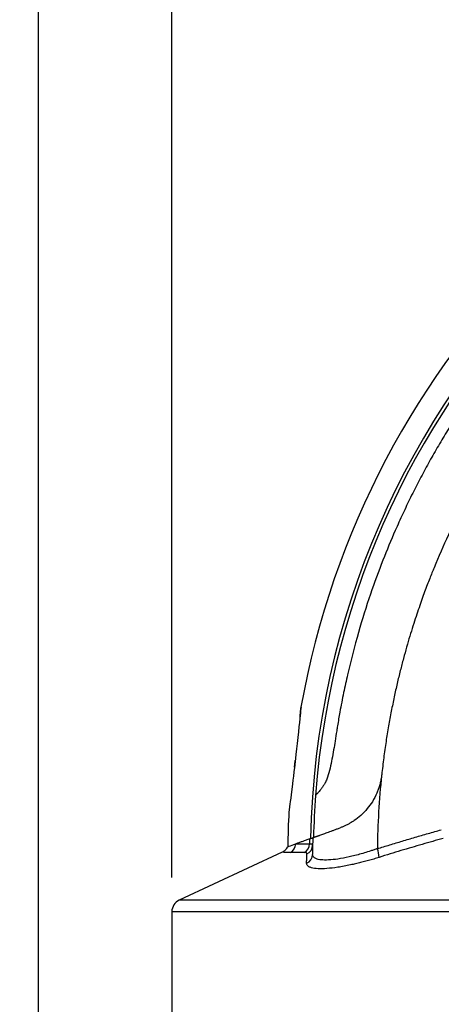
# Model space of a CAD drawing. Header units: millimetres. Extents: x 19 to 819, y 19 to 629.
# Tile 15 of 56: x 358 to 405, y 258 to 368. Entities that reach past the tile are written whole.
import ezdxf

# ---------------------------------------------------------------- set-up
doc = ezdxf.new("R2010")
doc.units = ezdxf.units.MM
doc.header["$LTSCALE"] = 3
doc.layers.add('DIMENSIONS', color=140, linetype='Continuous', lineweight=25)
doc.styles.add('SLDTEXTSTYLE0', font='TXT', dxfattribs={"width": 0.7})
doc.dimstyles.new('SLDDIMSTYLE0', dxfattribs={"dimtxt": 6.474023, "dimasz": 9.906, "dimexe": 0, "dimexo": 0.0625, "dimgap": 1.618506, "dimtad": 0, "dimtih": 1, "dimtoh": 1, "dimrnd": 1e-09, "dimzin": 4, "dimdsep": 46, "dimtxsty": 'SLDTEXTSTYLE0', "dimsah": 1, "dimcen": 0.09, "dimadec": 0, "dimazin": 1, "dimtfac": 1, "dimtofl": 0, "dimtmove": 0, "dimatfit": 3, "dimfxl": 0, "dimfrac": 2, "dimtolj": 1, "dimtzin": 12, "dimarcsym": 0})
doc.dimstyles.new('SLDDIMSTYLE1', dxfattribs={"dimtxt": 6.474023, "dimasz": 9.906, "dimexe": 0, "dimexo": 0.0625, "dimgap": 1.618506, "dimtad": 0, "dimtih": 1, "dimtoh": 1, "dimrnd": 1e-09, "dimzin": 12, "dimdsep": 46, "dimtxsty": 'SLDTEXTSTYLE0', "dimsah": 1, "dimcen": 0.09, "dimadec": 0, "dimazin": 3, "dimtfac": 1, "dimtofl": 0, "dimtmove": 0, "dimatfit": 3, "dimfxl": 0, "dimfrac": 2, "dimtolj": 1, "dimtzin": 12, "dimarcsym": 0})

# ---------------------------------------------------------------- blocks, each defined once
blk = doc.blocks.new('_D')
at = {"layer": 'DIMENSIONS'}
for p, q in [((374.71, 272.56), (374.71, 395.2)), ((493.71, 272.56), (493.71, 395.2)), ((374.71, 385.68), (416.28, 385.68)), ((425.31, 385.68), (423.14, 385.68)), ((423.14, 385.68), (423.14, 375.39)), ((444.55, 385.68), (446.72, 385.68)), ((446.72, 385.68), (446.72, 375.39)), ((493.71, 385.68), (453.58, 385.68)), ((423.14, 375.39), (425.31, 375.39)), ((446.72, 375.39), (444.55, 375.39))]:
    blk.add_line(p, q, dxfattribs=at)
for points in [[(374.71, 385.68), (384.62, 384.15), (384.62, 387.2)], [(493.71, 385.68), (483.81, 387.2), (483.81, 384.15)]]:
    blk.add_solid(points, dxfattribs=at)
at = {"layer": 'DIMENSIONS', "char_height": 6.35, "attachment_point": 1, "style": 'SLDTEXTSTYLE0'}
for s, insert in [('%%c', (417.73, 395.31)), ('119.0', (427.51, 395.31)), ('4.69', (425.31, 383.57))]:
    blk.add_mtext(s, dxfattribs=dict(at, insert=insert))
blk = doc.blocks.new('_D_1')
at = {"layer": 'DIMENSIONS'}
for p, q in [((359.92, 247.98), (359.92, 423.03)), ((493.81, 371.2), (493.81, 423.03)), ((359.92, 413.51), (408.29, 413.51)), ((417.06, 413.51), (414.89, 413.51)), ((414.89, 413.51), (414.89, 403.22)), ((436.3, 413.51), (438.47, 413.51)), ((438.47, 413.51), (438.47, 403.22)), ((493.81, 413.51), (445.07, 413.51)), ((414.89, 403.22), (417.06, 403.22)), ((438.47, 403.22), (436.3, 403.22))]:
    blk.add_line(p, q, dxfattribs=at)
for points in [[(359.92, 413.51), (369.83, 411.98), (369.83, 415.03)], [(493.81, 413.51), (483.9, 415.03), (483.9, 411.98)]]:
    blk.add_solid(points, dxfattribs=at)
at = {"layer": 'DIMENSIONS', "char_height": 6.35, "attachment_point": 1, "style": 'SLDTEXTSTYLE0'}
for s, insert in [('133.9', (414.37, 423.14)), ('5.27', (417.06, 411.4))]:
    blk.add_mtext(s, dxfattribs=dict(at, insert=insert))
blk = doc.blocks.new('_D_2')
at = {"layer": 'DIMENSIONS'}
for p, q in [((478.07, 369.68), (319.96, 369.68)), ((329.48, 369.68), (329.48, 331.98)), ((319.86, 320.25), (317.69, 320.25)), ((317.69, 320.25), (317.69, 309.96)), ((339.1, 320.25), (341.28, 320.25)), ((341.28, 320.25), (341.28, 309.96)), ((317.69, 309.96), (319.86, 309.96)), ((341.28, 309.96), (339.1, 309.96)), ((329.48, 254.44), (329.48, 308.51)), ((370.9, 254.44), (319.96, 254.44))]:
    blk.add_line(p, q, dxfattribs=at)
for points in [[(329.48, 369.68), (327.96, 359.77), (331.01, 359.77)], [(329.48, 254.44), (331.01, 264.34), (327.96, 264.34)]]:
    blk.add_solid(points, dxfattribs=at)
at = {"layer": 'DIMENSIONS', "char_height": 6.35, "attachment_point": 1, "style": 'SLDTEXTSTYLE0'}
for s, insert in [('115.2', (317.17, 329.88)), ('4.54', (319.86, 318.14))]:
    blk.add_mtext(s, dxfattribs=dict(at, insert=insert))
blk = doc.blocks.new('_D_5')
at = {"layer": 'DIMENSIONS'}
for p, q in [((478.07, 369.68), (287.56, 369.68)), ((297.08, 369.68), (297.08, 268.03)), ((287.47, 256.3), (285.29, 256.3)), ((285.29, 256.3), (285.29, 246.01)), ((306.7, 256.3), (308.88, 256.3)), ((308.88, 256.3), (308.88, 246.01)), ((285.29, 246.01), (287.47, 246.01)), ((308.88, 246.01), (306.7, 246.01)), ((297.08, 117.3), (297.08, 244.56)), ((357.27, 117.3), (287.56, 117.3))]:
    blk.add_line(p, q, dxfattribs=at)
for points in [[(297.08, 369.68), (295.56, 359.77), (298.61, 359.77)], [(297.08, 117.3), (298.61, 127.2), (295.56, 127.2)]]:
    blk.add_solid(points, dxfattribs=at)
at = {"layer": 'DIMENSIONS', "char_height": 6.35, "attachment_point": 1, "style": 'SLDTEXTSTYLE0'}
for s, insert in [('252.4', (284.77, 265.93)), ('9.94', (287.47, 254.19))]:
    blk.add_mtext(s, dxfattribs=dict(at, insert=insert))

msp = doc.modelspace()

# ---------------------------------------------------------------- linework, layer by layer
for p, q in [((386.957, 275.362), (375.53, 270.031)), ((490.226, 270.031), (375.53, 270.031)), ((374.712, 268.747), (374.712, 254.438)), ((491.006, 268.747), (374.712, 268.747))]:
    msp.add_line(p, q)
at = {"flags": 128}
msp.add_lwpolyline([(389.04, 291.459), (389.025, 291.308), (388.996, 291.019), (388.973, 290.789), (388.945, 290.517), (388.909, 290.165), (388.868, 289.766), (388.816, 289.273), (388.759, 288.737), (388.69, 288.096), (388.616, 287.421), (388.552, 286.84), (388.478, 286.187), (388.387, 285.393), (388.353, 285.096), (388.348, 285.058), (388.348, 285.054), (388.348, 285.053), (388.348, 285.053), (388.348, 285.053), (388.348, 285.053), (388.336, 284.952), (388.324, 284.851), (388.312, 284.75), (388.256, 284.275), (388.201, 283.815), (388.146, 283.368), (388.093, 282.936), (388.018, 282.33), (387.948, 281.776), (387.895, 281.358), (387.847, 280.986), (387.809, 280.696), (387.776, 280.446), (387.763, 280.344), (387.751, 280.252), (387.74, 280.169), (387.723, 280.043), (387.711, 279.948), (387.702, 279.884), (387.699, 279.858), (387.697, 279.847), (387.697, 279.848)], dxfattribs=at)
for centre, radius, start, end in [((482.371, 274.795), 94.808, 100.13136, 169.88166), ((482.371, 274.795), 92.315, 91.28668, 178.71332), ((482.371, 274.795), 91.975, 94.2837, 175.7163), ((482.295, 274.87), 84.793, 173.88344, 179.40649), ((482.371, 274.795), 91.975, 175.7163, 178.63074), ((482.371, 274.795), 94.808, 176.94499, 179.29875), ((482.295, 274.87), 92.315, 178.77745, 179.12791), ((482.295, 274.87), 91.975, 178.69514, 179.85145), ((387.386, 276.286), 1.064, 295.79934, 359.44201), ((388.925, 276.277), 1.067, 297.11825, 359.89928), ((389.282, 276.147), 1.048, 292.73263, 359.02347), ((394.055, 274.522), 3.663, 4.14963, 19.5612), ((389.281, 275.117), 1.04, 291.37407, 359.52817), ((376.129, 268.747), 1.417, 115.01, 180)]:
    msp.add_arc(centre, radius, start, end)
for points, knots in [([(473.202, 359.174), (472.901, 359.141), (472.214, 359.064), (471.062, 358.919), (469.662, 358.722), (468.018, 358.459), (466.132, 358.117), (464.008, 357.678), (461.652, 357.125), (459.07, 356.436), (456.271, 355.59), (453.267, 354.562), (450.069, 353.327), (446.695, 351.859), (443.165, 350.13), (439.5, 348.113), (435.728, 345.78), (431.881, 343.104), (427.992, 340.058), (424.104, 336.619), (420.261, 332.764), (417.376, 329.464), (414.681, 326.082), (412.767, 323.459), (410.469, 319.985), (408.757, 317.137), (406.299, 312.613), (404.712, 309.195), (403.559, 306.343), (403.308, 305.708), (403.037, 305.005), (402.747, 304.233), (402.441, 303.391), (402.121, 302.478), (401.788, 301.495), (401.447, 300.44), (401.099, 299.312), (400.746, 298.112), (400.394, 296.838), (400.044, 295.49), (399.699, 294.066), (399.365, 292.568), (399.044, 290.994), (398.741, 289.345), (398.461, 287.619), (398.204, 285.818), (398.063, 284.59), (397.992, 283.964)], [0, 0, 0, 0, 0.00791595, 0.01802119, 0.03031569, 0.04479942, 0.06147236, 0.08033446, 0.10138568, 0.12462598, 0.15005528, 0.17767354, 0.20748069, 0.23947666, 0.27366137, 0.31003475, 0.34859669, 0.38934711, 0.43228592, 0.477413, 0.52472825, 0.57423156, 0.59171142, 0.63757788, 0.65889204, 0.70041453, 0.7242237, 0.79324406, 0.79856571, 0.80450518, 0.81106246, 0.81823756, 0.82603046, 0.83444118, 0.84346971, 0.85311604, 0.86338017, 0.87426211, 0.88576184, 0.89787937, 0.91061469, 0.9239678, 0.93793869, 0.95252736, 0.9677338, 0.98355802, 1, 1, 1, 1]), ([(418.401, 338.765), (418.19, 338.554), (417.768, 338.129), (417.142, 337.483), (416.518, 336.828), (415.898, 336.163), (415.281, 335.488), (414.669, 334.804), (414.06, 334.111), (413.456, 333.407), (412.856, 332.695), (412.261, 331.973), (411.671, 331.242), (411.086, 330.501), (410.506, 329.751), (409.932, 328.992), (409.363, 328.223), (408.8, 327.446), (408.244, 326.659), (407.693, 325.863), (407.149, 325.059), (406.612, 324.245), (406.082, 323.423), (405.558, 322.592), (405.043, 321.753), (404.534, 320.905), (404.033, 320.049), (403.54, 319.185), (403.055, 318.312), (402.578, 317.432), (402.11, 316.544), (401.65, 315.648), (401.2, 314.744), (400.757, 313.833), (400.325, 312.915), (399.901, 311.99), (399.143, 310.284), (398.047, 307.637), (396.669, 303.874), (395.34, 299.64), (394.395, 295.98), (393.75, 293.021), (393.383, 291.129), (393.139, 289.712), (392.968, 288.638), (392.829, 287.755), (392.658, 286.711), (392.475, 285.702), (392.265, 284.675), (392.061, 283.925), (391.898, 283.465), (391.824, 283.282), (391.763, 283.149), (391.715, 283.056), (391.663, 282.969), (391.562, 282.802), (391.408, 282.569), (391.22, 282.314), (391.052, 282.103), (390.91, 281.938), (390.796, 281.813), (390.723, 281.737), (390.68, 281.693), (390.657, 281.67), (390.654, 281.667), (390.653, 281.665)], [0, 0, 0, 0, 0.0132424, 0.0265537, 0.0399331, 0.0533801, 0.0668939, 0.0804738, 0.0941189, 0.1078286, 0.121602, 0.1354383, 0.1493367, 0.1632962, 0.1773162, 0.1913955, 0.2055334, 0.2197289, 0.2339809, 0.2482887, 0.262651, 0.277067, 0.2915355, 0.3060556, 0.3206262, 0.3352461, 0.3499143, 0.3646296, 0.3793909, 0.394197, 0.4090468, 0.423939, 0.4388725, 0.453846, 0.4688582, 0.483908, 0.498994, 0.5516692, 0.6109951, 0.6767121, 0.7485001, 0.7785882, 0.811069, 0.8340176, 0.8423754, 0.8592981, 0.8736977, 0.8893153, 0.9048966, 0.9206094, 0.9247274, 0.9284636, 0.9305286, 0.9324438, 0.9342765, 0.9364433, 0.9442481, 0.9523982, 0.9601849, 0.9682059, 0.9760494, 0.9841198, 0.9893581, 0.9946474, 1, 1, 1, 1]), ([(388.928, 290.35), (388.938, 290.445), (388.959, 290.657), (388.988, 290.937), (389.012, 291.179), (389.03, 291.352), (389.036, 291.412), (389.039, 291.441)], [0, 0, 0, 0, 0.1727448, 0.3847761, 0.6091725, 0.8133257, 1, 1, 1, 1]), ([(388.319, 284.812), (388.334, 284.941), (388.363, 285.187), (388.392, 285.433), (388.405, 285.55)], [0, 0, 0, 0, 0.5276341, 1, 1, 1, 1]), ([(397.985, 283.905), (397.975, 283.822), (397.954, 283.658), (397.912, 283.416), (397.864, 283.181), (397.809, 282.953), (397.749, 282.733), (397.683, 282.521), (397.613, 282.317), (397.538, 282.12), (397.347, 281.656), (396.997, 280.987), (396.39, 280.151), (395.705, 279.443), (395.088, 278.961), (394.621, 278.662), (394.301, 278.479), (393.985, 278.32), (393.674, 278.181), (393.472, 278.105), (393.372, 278.067)], [0, 0, 0, 0, 0.0306232, 0.06053, 0.089721, 0.1181971, 0.1459592, 0.1730082, 0.1993452, 0.2249712, 0.2498875, 0.383011, 0.5000311, 0.6292701, 0.7498855, 0.8007786, 0.851083, 0.9009505, 0.9505367, 1, 1, 1, 1]), ([(390.345, 276.965), (390.346, 276.965), (390.347, 276.966), (390.362, 276.971), (390.386, 276.98), (390.419, 276.992), (390.461, 277.007), (390.512, 277.026), (390.573, 277.048), (390.643, 277.074), (390.723, 277.102), (390.811, 277.135), (390.909, 277.17), (391.016, 277.209), (391.217, 277.283), (391.553, 277.404), (391.987, 277.563), (392.374, 277.703), (392.684, 277.816), (393.016, 277.937), (393.253, 278.023), (393.372, 278.067)], [0, 0, 0, 0, 0.0387199, 0.0773472, 0.1158939, 0.154372, 0.1927936, 0.2311711, 0.2695172, 0.307845, 0.346168, 0.3844999, 0.4228553, 0.4612492, 0.4996972, 0.624017, 0.7488866, 0.810385, 0.872794, 0.9359506, 1, 1, 1, 1]), ([(397.507, 275.749), (397.965, 275.891), (398.887, 276.177), (400.283, 276.6), (401.702, 277.02), (403.143, 277.438), (404.113, 277.709), (404.602, 277.845)], [0, 0, 0, 0, 0.19461165, 0.39194008, 0.59196281, 0.7946571, 1, 1, 1, 1]), ([(390.002, 276.84), (389.932, 276.815), (389.793, 276.764), (389.596, 276.692), (389.406, 276.623), (389.225, 276.557), (389.052, 276.494), (388.888, 276.435), (388.733, 276.378), (388.586, 276.325), (388.495, 276.292), (388.45, 276.275)], [0, 0, 0, 0, 0.11040246, 0.22100018, 0.33178558, 0.44275093, 0.55388842, 0.66519013, 0.77664804, 0.88825407, 1, 1, 1, 1]), ([(390.002, 276.84), (390.026, 276.849), (390.076, 276.867), (390.139, 276.89), (390.194, 276.91), (390.241, 276.927), (390.279, 276.941), (390.309, 276.952), (390.329, 276.959), (390.342, 276.964), (390.344, 276.965), (390.345, 276.965)], [0, 0, 0, 0, 0.1129917, 0.2256405, 0.3378901, 0.4496851, 0.5609711, 0.6716952, 0.7818066, 0.8912569, 1, 1, 1, 1]), ([(404.792, 276.886), (404.41, 276.779), (403.642, 276.564), (402.483, 276.231), (401.31, 275.887), (400.123, 275.531), (398.92, 275.165), (398.115, 274.914), (397.709, 274.787)], [0, 0, 0, 0, 0.1607451, 0.3237988, 0.4892094, 0.6570206, 0.8272722, 1, 1, 1, 1]), ([(387.493, 275.927), (387.465, 275.867), (387.409, 275.747), (387.283, 275.59), (387.133, 275.456), (387.015, 275.393), (386.957, 275.362)], [0, 0, 0, 0, 0.2477859, 0.5, 0.752214, 1, 1, 1, 1]), ([(387.494, 275.927), (387.534, 275.942), (387.612, 275.97), (388.17, 276.174), (388.45, 276.275)], [0, 0, 0, 0, 0.4988027, 1, 1, 1, 1]), ([(388.45, 276.275), (388.495, 276.275), (388.585, 276.275), (388.731, 276.275), (388.885, 276.275), (389.048, 276.275), (389.22, 276.275), (389.4, 276.275), (389.588, 276.275), (389.784, 276.275), (389.922, 276.276), (389.991, 276.276)], [0, 0, 0, 0, 0.1118649, 0.2235671, 0.3350955, 0.4464388, 0.5575862, 0.6685267, 0.7792495, 0.8897442, 1, 1, 1, 1]), ([(390.329, 276.129), (390.329, 276.139), (390.327, 276.16), (390.314, 276.187), (390.293, 276.21), (390.263, 276.23), (390.225, 276.247), (390.179, 276.259), (390.124, 276.268), (390.063, 276.274), (390.015, 276.275), (389.991, 276.276)], [0, 0, 0, 0, 0.1129728, 0.225594, 0.3378131, 0.4495803, 0.560847, 0.6715662, 0.7816928, 0.891184, 1, 1, 1, 1]), ([(397.507, 275.749), (397.492, 275.744), (397.461, 275.734), (397.401, 275.711), (397.294, 275.675), (397.082, 275.601), (396.661, 275.462), (395.828, 275.201), (394.673, 274.892), (393.399, 274.631), (392.303, 274.493), (391.418, 274.476), (390.924, 274.555), (390.666, 274.651), (390.541, 274.719), (390.443, 274.799), (390.373, 274.89), (390.329, 274.993), (390.324, 275.07), (390.321, 275.109)], [0, 0, 0, 0, 0.0039473, 0.0078794, 0.0157419, 0.031423, 0.0626362, 0.1246871, 0.2491863, 0.373137, 0.4990524, 0.6225494, 0.7490954, 0.7900513, 0.8312944, 0.87287, 0.9148201, 0.9571841, 1, 1, 1, 1]), ([(387.849, 275.328), (387.733, 275.329), (387.508, 275.33), (387.248, 275.34), (387.067, 275.352), (386.971, 275.36), (386.961, 275.361), (386.957, 275.362)], [0, 0, 0, 0, 0.195492, 0.3770281, 0.6203288, 0.8300229, 1, 1, 1, 1]), ([(389.687, 275.181), (389.686, 275.192), (389.685, 275.216), (389.673, 275.246), (389.652, 275.271), (389.622, 275.292), (389.583, 275.308), (389.535, 275.319), (389.478, 275.327), (389.433, 275.328), (389.411, 275.328)], [0, 0, 0, 0, 0.1271271, 0.252968, 0.3778534, 0.5021231, 0.6261231, 0.7502029, 0.8747125, 1, 1, 1, 1]), ([(389.66, 274.149), (389.662, 274.225), (389.665, 274.377), (389.67, 274.594), (389.675, 274.8), (389.681, 274.997), (389.685, 275.119), (389.687, 275.181)], [0, 0, 0, 0, 0.2030726, 0.4044822, 0.6043525, 0.8028132, 1, 1, 1, 1]), ([(397.709, 274.787), (397.608, 274.756), (397.407, 274.694), (397.107, 274.604), (396.81, 274.517), (396.515, 274.434), (396.224, 274.354), (395.936, 274.278), (395.65, 274.205), (395.368, 274.136), (395.09, 274.07), (394.815, 274.008), (394.133, 273.859), (393.094, 273.668), (391.868, 273.528), (390.88, 273.508), (390.327, 273.586), (390.039, 273.683), (389.899, 273.752), (389.791, 273.833), (389.714, 273.926), (389.667, 274.03), (389.662, 274.109), (389.66, 274.149)], [0, 0, 0, 0, 0.0231036, 0.0460616, 0.0688931, 0.0916176, 0.1142548, 0.1368243, 0.1593459, 0.1818392, 0.204324, 0.2268198, 0.2493457, 0.3742901, 0.4991573, 0.6233635, 0.7491567, 0.7904142, 0.8317761, 0.8733292, 0.9151603, 0.9573556, 1, 1, 1, 1])]:
    msp.add_open_spline(points, degree=3, knots=knots)
for points in [[(397.992, 283.964), (397.99, 283.944), (397.987, 283.925), (397.985, 283.905)], [(389.411, 275.328), (388.77, 275.328), (388.248, 275.328), (387.849, 275.328)]]:
    msp.add_open_spline(points, degree=3)

# ---------------------------------------------------------------- dimensions: what is measured, and where the dimension line sits
at = {"layer": 'DIMENSIONS'}
for base, p1, p2, angle, picture, middle in [((359.923, 413.506), (493.806, 367.388), (359.923, 244.175), 0, '_D_1', (426.682, 413.506)), ((297.084, 117.299), (481.885, 369.678), (361.078, 117.299), 90, '_D_5', (297.084, 256.295)), ((329.482, 369.678), (374.712, 254.438), (481.885, 369.678), 90, '_D_2', (329.482, 320.246))]:
    dim = msp.add_linear_dim(base=base, p1=p1, p2=p2, angle=angle, dimstyle='SLDDIMSTYLE1', dxfattribs=at)
    dim.commit()
    dim.dimension.update_dxf_attribs({"geometry": picture, "text_midpoint": middle, "dimtype": 160})
dim = msp.add_linear_dim(base=(493.712, 385.676), p1=(374.712, 268.747), p2=(493.712, 268.747), text='%%c<>', dimstyle='SLDDIMSTYLE0', dxfattribs=at)
dim.commit()
dim.dimension.update_dxf_attribs({"geometry": '_D', "text_midpoint": (434.932, 385.676), "dimtype": 160})

doc.saveas('drawing.dxf')
